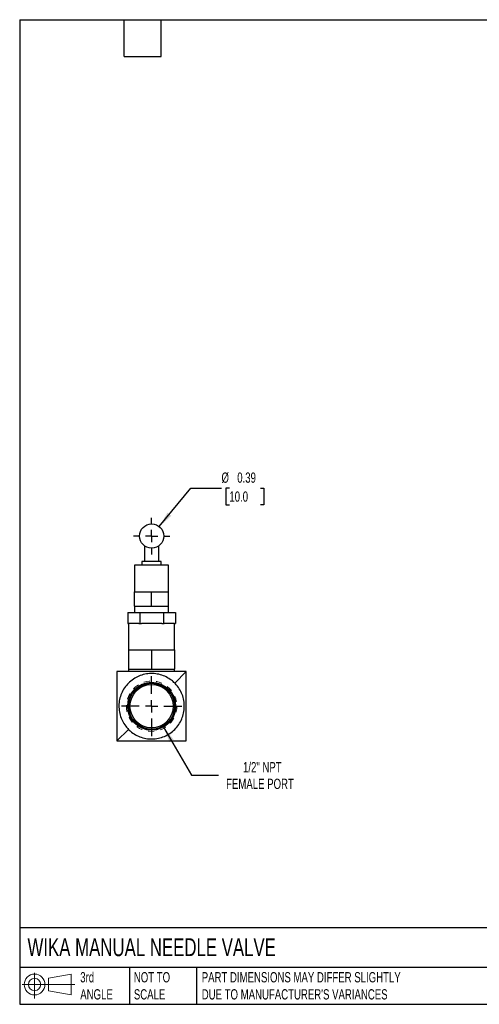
# Model space of a CAD drawing. Header units: inches. Extents: x 0.5 to 21.5, y 0.5 to 16.5.
# Tile 1 of 2: x 0.5 to 8, y 0.5 to 16.5. Entities that reach past the tile are written whole.
import ezdxf

# ---------------------------------------------------------------- set-up
doc = ezdxf.new("R2010")
doc.units = ezdxf.units.IN
doc.header["$LTSCALE"] = 2
doc.header["$MEASUREMENT"] = 0
for name, pattern in [('SLD-Center', [0.75, 0.6, -0.05, 0.05, -0.05]), ('SLD-Dashed', [0.075, 0.05, -0.025]), ('SLD-Solid', [0])]:
    doc.linetypes.add(name, pattern=pattern)
doc.layers.add('CENTER', color=40, linetype='SLD-Center')
doc.layers.add('SLD-DEFPOINTS', color=7, linetype='Continuous')
doc.layers.add('DIMENSIONS', color=140, linetype='SLD-Solid', lineweight=25)
doc.layers.add('TEXT', color=140, linetype='SLD-Solid', lineweight=25)
doc.styles.add('SLDTEXTSTYLE0', font='TXT', dxfattribs={"width": 0.7})
doc.dimstyles.new('SLDDIMSTYLE1', dxfattribs={"dimtxt": 0.169922, "dimasz": 0.26, "dimexe": 0, "dimexo": 0.0625, "dimgap": 0.04248, "dimtad": 0, "dimtih": 1, "dimtoh": 1, "dimrnd": 1e-09, "dimzin": 12, "dimdsep": 46, "dimtxsty": 'SLDTEXTSTYLE0', "dimsah": 1, "dimcen": 0, "dimadec": 0, "dimazin": 3, "dimtfac": 1, "dimtofl": 0, "dimtmove": 0, "dimatfit": 3, "dimfxl": 0, "dimfrac": 2, "dimtolj": 1, "dimtzin": 12, "dimarcsym": 0})
doc.dimstyles.new('SLDDIMSTYLE2', dxfattribs={"dimtxt": 0.169922, "dimasz": 0.26, "dimexe": 0, "dimexo": 0.0625, "dimgap": 0.04248, "dimtad": 0, "dimtih": 1, "dimtoh": 1, "dimrnd": 1e-09, "dimdsep": 46, "dimtxsty": 'SLDTEXTSTYLE0', "dimsah": 1, "dimcen": 0, "dimadec": 0, "dimazin": 2, "dimtfac": 1, "dimtofl": 0, "dimtmove": 0, "dimatfit": 3, "dimfxl": 0, "dimfrac": 2, "dimtolj": 1, "dimtzin": 12, "dimarcsym": 0})

# ---------------------------------------------------------------- blocks, each defined once
blk = doc.blocks.new('Block11')
at = {"color": 7, "linetype": 'SLD-Solid', "lineweight": 18}
for p, q in [((0.204, 0.418), (0.204, 0)), ((0.431, 0.328), (0.801, 0.396)), ((0.431, 0.126), (0.431, 0.328)), ((0.801, 0.396), (0.801, 0.058)), ((0, 0.227), (0.856, 0.227)), ((0.431, 0.126), (0.801, 0.058))]:
    blk.add_line(p, q, dxfattribs=at)
for radius in [0.169, 0.101]:
    blk.add_circle((0.204, 0.227), radius, dxfattribs=at)
blk = doc.blocks.new('Block12')
at = {"layer": 'SLD-DEFPOINTS'}
blk.add_blockref('Block11', (0, 0), dxfattribs=at)
blk = doc.blocks.new('_D_2')
at = {"layer": 'DIMENSIONS'}
for p, q in [((2.838, 5.006), (3.292, 4.221)), ((3.292, 4.221), (3.729, 4.221))]:
    blk.add_line(p, q, dxfattribs=at)
blk.add_solid([(2.838, 5.006), (2.934, 4.761), (3.003, 4.801)], dxfattribs=at)
at = {"layer": 'DIMENSIONS', "attachment_point": 1, "style": 'SLDTEXTSTYLE0'}
for s, insert, char_height in [('1/2" NPT', (4.129, 4.436), 0.1667), ('FEMALE PORT', (3.854, 4.166), 0.16667)]:
    blk.add_mtext(s, dxfattribs=dict(at, insert=insert, char_height=char_height))
blk = doc.blocks.new('_D_3')
at = {"layer": 'DIMENSIONS'}
for p, q in [((2.768, 8.262), (3.279, 8.889)), ((3.279, 8.889), (3.779, 8.889)), ((3.907, 8.889), (3.85, 8.889)), ((3.85, 8.889), (3.85, 8.619)), ((4.412, 8.889), (4.469, 8.889)), ((4.469, 8.889), (4.469, 8.619)), ((3.85, 8.619), (3.907, 8.619)), ((4.469, 8.619), (4.412, 8.619))]:
    blk.add_line(p, q, dxfattribs=at)
blk.add_solid([(2.768, 8.262), (2.963, 8.438), (2.901, 8.489)], dxfattribs=at)
at = {"layer": 'DIMENSIONS', "char_height": 0.1667, "attachment_point": 1, "style": 'SLDTEXTSTYLE0'}
for s, insert in [('%%c', (3.779, 9.142)), ('0.39', (4.035, 9.142)), ('10.0', (3.907, 8.834))]:
    blk.add_mtext(s, dxfattribs=dict(at, insert=insert))
blk = doc.blocks.new('SW_CENTERMARKSYMBOL_0')
at = {"layer": 'CENTER', "color": 0}
for p, q in [((0, 0.2), (0, 0.297)), ((-0.2, 0), (-0.297, 0)), ((0, 0), (-0.1, 0)), ((0, 0), (0, 0.1)), ((0, 0), (0, -0.1)), ((0, 0), (0.1, 0)), ((0.2, 0), (0.297, 0)), ((0, -0.2), (0, -0.297))]:
    blk.add_line(p, q, dxfattribs=at)
blk = doc.blocks.new('SW_CENTERMARKSYMBOL_1')
at = {"layer": 'CENTER', "color": 0}
for p, q in [((0, 0.2), (0, 0.489249)), ((-0.2, 0), (-0.489249, 0)), ((0, 0), (-0.1, 0)), ((0, 0), (0, 0.1)), ((0, 0), (0, -0.1)), ((0, 0), (0.1, 0)), ((0.2, 0), (0.489249, 0)), ((0, -0.2), (0, -0.489249))]:
    blk.add_line(p, q, dxfattribs=at)

msp = doc.modelspace()

# ---------------------------------------------------------------- linework, layer by layer
for p, q in [((2.526, 7.951), (2.526, 7.696)), ((2.762, 7.696), (2.762, 7.952)), ((2.486, 7.696), (2.486, 7.637)), ((2.644, 7.696), (2.486, 7.696)), ((2.801, 7.696), (2.644, 7.696)), ((2.801, 7.637), (2.801, 7.696)), ((2.368, 7.637), (2.368, 7.204)), ((2.644, 7.637), (2.368, 7.637)), ((2.919, 7.637), (2.644, 7.637)), ((2.919, 7.204), (2.919, 7.637)), ((2.368, 6.968), (2.368, 7.204)), ((2.368, 7.204), (2.506, 7.204)), ((2.506, 7.204), (2.644, 7.204)), ((2.644, 6.968), (2.644, 7.204)), ((2.644, 7.204), (2.781, 7.204)), ((2.781, 7.204), (2.919, 7.204)), ((2.919, 6.968), (2.919, 7.204)), ((2.368, 6.968), (2.368, 6.865)), ((2.368, 6.968), (2.506, 6.968)), ((2.506, 6.968), (2.644, 6.968)), ((2.644, 6.968), (2.781, 6.968)), ((2.781, 6.968), (2.919, 6.968)), ((2.919, 6.865), (2.919, 6.968)), ((2.257, 6.865), (2.257, 6.688)), ((2.257, 6.865), (2.45, 6.865)), ((2.45, 6.865), (2.45, 6.688)), ((2.45, 6.865), (2.837, 6.865)), ((2.837, 6.865), (2.837, 6.688)), ((2.837, 6.865), (3.03, 6.865)), ((3.03, 6.865), (3.03, 6.688)), ((2.257, 6.688), (2.27, 6.688)), ((2.27, 6.688), (2.27, 6.26)), ((2.437, 6.688), (2.27, 6.688)), ((2.437, 6.688), (2.45, 6.688)), ((2.45, 6.688), (2.477, 6.688)), ((2.644, 6.688), (2.477, 6.688)), ((2.811, 6.688), (2.644, 6.688)), ((2.811, 6.688), (2.837, 6.688)), ((2.837, 6.688), (2.85, 6.688)), ((3.017, 6.688), (2.85, 6.688)), ((3.017, 6.688), (3.03, 6.688)), ((3.018, 6.26), (3.018, 6.688)), ((2.27, 6.26), (2.27, 5.945)), ((2.27, 6.26), (2.457, 6.26)), ((2.457, 6.26), (2.644, 6.26)), ((2.644, 6.26), (2.644, 5.945)), ((2.644, 6.26), (2.831, 6.26)), ((2.831, 6.26), (3.018, 6.26)), ((3.018, 6.26), (3.018, 5.945)), ((2.27, 5.945), (2.27, 5.906)), ((2.27, 5.945), (2.457, 5.945)), ((2.457, 5.945), (2.644, 5.945)), ((2.644, 5.945), (2.831, 5.945)), ((2.831, 5.945), (3.018, 5.945)), ((3.018, 5.906), (3.018, 5.945)), ((3.206, 5.906), (3.019, 5.719)), ((2.268, 4.968), (2.081, 4.781))]:
    msp.add_line(p, q)
for centre, radius in [((2.644, 8.109), 0.197), ((2.644, 5.344), 0.389), ((2.644, 5.344), 0.373), ((2.644, 5.344), 0.352)]:
    msp.add_circle(centre, radius)
at = {"color": 7, "linetype": 'SLD-Dashed', "lineweight": 18}
msp.add_circle((2.644, 5.344), 0.409, dxfattribs=at)
for points, knots in [([(2.081, 5.906), (2.081, 5.864), (2.081, 5.821), (2.081, 5.733), (2.081, 5.688), (2.081, 5.595), (2.081, 5.547), (2.081, 5.485), (2.081, 5.472), (2.081, 5.447), (2.081, 5.434), (2.081, 5.396), (2.081, 5.371), (2.081, 5.332), (2.081, 5.319), (2.081, 5.293), (2.081, 5.28), (2.081, 5.242), (2.081, 5.217), (2.081, 5.167), (2.081, 5.143), (2.081, 5.094), (2.081, 5.07), (2.081, 5), (2.081, 4.955), (2.081, 4.866), (2.081, 4.823), (2.081, 4.781)], [0, 0, 0, 0, 0.125, 0.125, 0.25, 0.25, 0.375, 0.375, 0.40625, 0.40625, 0.4375, 0.4375, 0.5, 0.5, 0.53125, 0.53125, 0.5625, 0.5625, 0.625, 0.625, 0.6875, 0.6875, 0.75, 0.75, 0.875, 0.875, 1, 1, 1, 1]), ([(3.206, 5.906), (3.164, 5.906), (3.121, 5.906), (3.033, 5.906), (2.988, 5.906), (2.895, 5.906), (2.847, 5.906), (2.785, 5.906), (2.772, 5.906), (2.747, 5.906), (2.734, 5.906), (2.696, 5.906), (2.671, 5.906), (2.632, 5.906), (2.619, 5.906), (2.594, 5.906), (2.581, 5.906), (2.542, 5.906), (2.517, 5.906), (2.467, 5.906), (2.443, 5.906), (2.394, 5.906), (2.37, 5.906), (2.3, 5.906), (2.255, 5.906), (2.166, 5.906), (2.123, 5.906), (2.081, 5.906)], [0, 0, 0, 0, 0.125, 0.125, 0.25, 0.25, 0.375, 0.375, 0.40625, 0.40625, 0.4375, 0.4375, 0.5, 0.5, 0.53125, 0.53125, 0.5625, 0.5625, 0.625, 0.625, 0.6875, 0.6875, 0.75, 0.75, 0.875, 0.875, 1, 1, 1, 1]), ([(3.019, 5.719), (3.003, 5.736), (2.96, 5.773), (2.883, 5.822), (2.787, 5.859), (2.686, 5.877), (2.583, 5.875), (2.483, 5.854), (2.389, 5.814), (2.304, 5.756), (2.231, 5.684), (2.174, 5.599), (2.134, 5.504), (2.112, 5.404), (2.111, 5.301), (2.128, 5.2), (2.165, 5.104), (2.214, 5.027), (2.252, 4.984), (2.268, 4.968)], [-3.141593, -3.141593, -3.141593, -3.141593, -3.012233, -2.820041, -2.62785, -2.435658, -2.243467, -2.051275, -1.859084, -1.666892, -1.474701, -1.282509, -1.090317, -0.898126, -0.705934, -0.513743, -0.321551, -0.12936, 0, 0, 0, 0]), ([(3.206, 4.781), (3.206, 4.823), (3.206, 4.866), (3.206, 4.954), (3.206, 4.999), (3.206, 5.092), (3.206, 5.14), (3.206, 5.202), (3.206, 5.215), (3.206, 5.24), (3.206, 5.253), (3.206, 5.291), (3.206, 5.317), (3.206, 5.355), (3.206, 5.368), (3.206, 5.394), (3.206, 5.407), (3.206, 5.445), (3.206, 5.47), (3.206, 5.52), (3.206, 5.545), (3.206, 5.593), (3.206, 5.617), (3.206, 5.687), (3.206, 5.732), (3.206, 5.821), (3.206, 5.864), (3.206, 5.906)], [0, 0, 0, 0, 0.125, 0.125, 0.25, 0.25, 0.375, 0.375, 0.40625, 0.40625, 0.4375, 0.4375, 0.5, 0.5, 0.53125, 0.53125, 0.5625, 0.5625, 0.625, 0.625, 0.6875, 0.6875, 0.75, 0.75, 0.875, 0.875, 1, 1, 1, 1]), ([(2.268, 4.968), (2.284, 4.952), (2.327, 4.914), (2.404, 4.865), (2.5, 4.828), (2.601, 4.81), (2.704, 4.812), (2.804, 4.833), (2.899, 4.874), (2.984, 4.931), (3.056, 5.003), (3.114, 5.089), (3.154, 5.183), (3.175, 5.283), (3.177, 5.386), (3.159, 5.487), (3.122, 5.583), (3.073, 5.66), (3.036, 5.703), (3.019, 5.719)], [-6.283185, -6.283185, -6.283185, -6.283185, -6.153826, -5.961634, -5.769443, -5.577251, -5.385059, -5.192868, -5.000676, -4.808485, -4.616293, -4.424102, -4.23191, -4.039719, -3.847527, -3.655335, -3.463144, -3.270952, -3.141593, -3.141593, -3.141593, -3.141593]), ([(2.081, 4.781), (2.123, 4.781), (2.166, 4.781), (2.254, 4.781), (2.299, 4.781), (2.392, 4.781), (2.44, 4.781), (2.502, 4.781), (2.515, 4.781), (2.54, 4.781), (2.553, 4.781), (2.591, 4.781), (2.617, 4.781), (2.655, 4.781), (2.668, 4.781), (2.694, 4.781), (2.707, 4.781), (2.745, 4.781), (2.77, 4.781), (2.82, 4.781), (2.845, 4.781), (2.893, 4.781), (2.917, 4.781), (2.987, 4.781), (3.032, 4.781), (3.121, 4.781), (3.164, 4.781), (3.206, 4.781)], [0, 0, 0, 0, 0.125, 0.125, 0.25, 0.25, 0.375, 0.375, 0.40625, 0.40625, 0.4375, 0.4375, 0.5, 0.5, 0.53125, 0.53125, 0.5625, 0.5625, 0.625, 0.625, 0.6875, 0.6875, 0.75, 0.75, 0.875, 0.875, 1, 1, 1, 1])]:
    msp.add_open_spline(points, degree=3, knots=knots)
at = {"layer": 'TEXT'}
for p, q in [((0.5, 16.5), (21.5, 16.5)), ((0.5, 16.5), (0.5, 0.5)), ((2.2, 15.9), (2.2, 16.5)), ((2.8, 15.9), (2.8, 16.5)), ((2.2, 15.9), (2.8, 15.9)), ((21.5, 1.742), (0.5, 1.742)), ((21.5, 1.1), (0.5, 1.1)), ((2.287, 1.1), (2.287, 0.5)), ((3.373, 1.1), (3.373, 0.5)), ((0.5, 0.5), (21.5, 0.5))]:
    msp.add_line(p, q, dxfattribs=at)

# ---------------------------------------------------------------- block references
at = {"layer": 'CENTER'}
for name, p in [('SW_CENTERMARKSYMBOL_0', (2.644, 8.109)), ('SW_CENTERMARKSYMBOL_1', (2.644, 5.344))]:
    msp.add_blockref(name, p, dxfattribs=at)
at = {"layer": 'SLD-DEFPOINTS'}
msp.add_blockref('Block12', (0.538, 0.595), dxfattribs=at)

# ---------------------------------------------------------------- texts
at = {"layer": 'TEXT', "attachment_point": 1, "style": 'SLDTEXTSTYLE0'}
for s, insert, char_height in [('WIKA MANUAL NEEDLE VALVE', (0.627, 1.574), 0.29167), ('3rd^JANGLE', (1.484, 1.023), 0.1667), ('NOT TO^JSCALE', (2.355, 1.023), 0.16667), ("PART DIMENSIONS MAY DIFFER SLIGHTLY ^JDUE TO MANUFACTURER'S VARIANCES", (3.458, 1.023), 0.16667)]:
    msp.add_mtext(s, dxfattribs=dict(at, insert=insert, char_height=char_height))

# ---------------------------------------------------------------- dimensions: what is measured, and where the dimension line sits
at = {"layer": 'DIMENSIONS'}
dim = msp.add_diameter_dim_2p(p1=(2.519, 7.957), p2=(2.768, 8.262), dimstyle='SLDDIMSTYLE2', dxfattribs=at)
dim.commit()
dim.dimension.update_dxf_attribs({"geometry": '_D_3', "text_midpoint": (4.16, 8.889), "dimtype": 163})
dim = msp.add_diameter_dim_2p(p1=(2.449, 5.681), p2=(2.838, 5.006), text='1/2" NPT\\PFEMALE PORT', dimstyle='SLDDIMSTYLE1', override={"dimpost": '<>'}, dxfattribs=at)
dim.commit()
dim.dimension.update_dxf_attribs({"geometry": '_D_2', "text_midpoint": (4.629, 4.221), "dimtype": 163})

doc.saveas('drawing.dxf')
